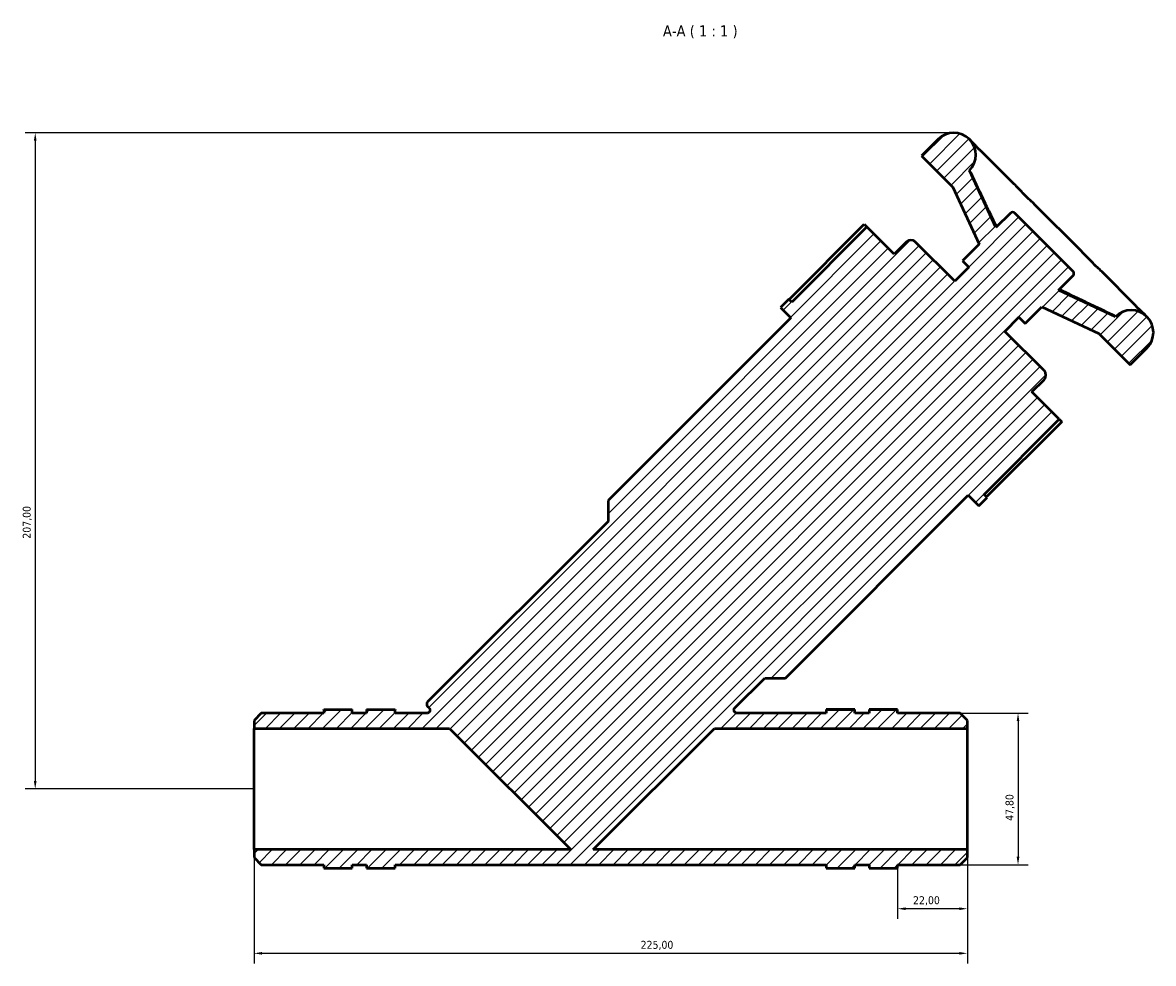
# Model space of a CAD drawing. Header units: millimetres. Extents: x 0 to 1019, y 0 to 1098.
# Tile 7 of 8: x 255 to 612, y 801 to 1098. Entities that reach past the tile are written whole.
import ezdxf

# ---------------------------------------------------------------- set-up
doc = ezdxf.new("R2010")
doc.units = ezdxf.units.MM
for name, color, linetype, lineweight in [('Dimension (ISO)', 7, 'Continuous', 25), ('Hatch (ISO)', 7, 'Continuous', 18), ('Symbol (ISO)', 7, 'Continuous', 25), ('Visible (ISO)', 7, 'Continuous', 50)]:
    doc.layers.add(name, color=color, linetype=linetype, lineweight=lineweight)
doc.styles.add('Label Text (ISO)', font='tahoma.ttf')
doc.styles.add('Note Text (ISO)', font='tahoma.ttf')
doc.dimstyles.new('Default (ISO)', dxfattribs={"dimtxt": 2.5, "dimasz": 2.5, "dimexe": 3.175, "dimexo": 0, "dimgap": 0.762, "dimtad": 1, "dimrnd": 1e-08, "dimzin": 0, "dimtxsty": 'Note Text (ISO)', "dimcen": 0.09, "dimdle": 10, "dimclrd": 256, "dimclre": 256, "dimclrt": 256, "dimazin": 0, "dimtfac": 1.40208, "dimtmove": 0, "dimatfit": 3, "dimfxl": 1, "dimtolj": 1, "dimtzin": 0, "dimlwd": -1, "dimlwe": -1, "dimarcsym": 0})

# ---------------------------------------------------------------- blocks, each defined once
blk = doc.blocks.new('*D7')
at = {"layer": 'Defpoints', "color": 0, "transparency": 16777216}
for p in [(549.12, 1063.19), (259.4, 856.19), (328.41, 856.19)]:
    blk.add_point(p, dxfattribs=at)
at = {"layer": 'Dimension (ISO)', "transparency": 16777216}
for p, q in [((549.12, 1063.19), (256.22, 1063.19)), ((259.4, 1060.69), (259.4, 858.69)), ((328.41, 856.19), (256.22, 856.19))]:
    blk.add_line(p, q, dxfattribs=at)
for points in [[(258.98, 1060.69), (259.82, 1060.69), (259.4, 1063.19)], [(258.98, 858.69), (259.82, 858.69), (259.4, 856.19)]]:
    blk.add_solid(points, dxfattribs=at)
at = {"layer": 'Dimension (ISO)', "color": 232, "true_color": 0xca0064, "transparency": 16777216, "insert": (255.46, 935.14), "char_height": 2.5, "attachment_point": 1, "rotation": 90, "style": 'Note Text (ISO)'}
blk.add_mtext('\\A1;207,00', dxfattribs=at)
blk = doc.blocks.new('*D8')
at = {"layer": 'Defpoints', "color": 0, "transparency": 16777216}
for p in [(328.41, 837.07), (553.41, 837.07), (553.41, 804.35)]:
    blk.add_point(p, dxfattribs=at)
at = {"layer": 'Dimension (ISO)', "transparency": 16777216}
for p, q in [((328.41, 837.07), (328.41, 801.17)), ((553.41, 837.07), (553.41, 801.17)), ((330.91, 804.35), (550.91, 804.35))]:
    blk.add_line(p, q, dxfattribs=at)
for points in [[(330.91, 804.76), (330.91, 803.93), (328.41, 804.35)], [(550.91, 804.76), (550.91, 803.93), (553.41, 804.35)]]:
    blk.add_solid(points, dxfattribs=at)
at = {"layer": 'Dimension (ISO)', "color": 232, "true_color": 0xca0064, "transparency": 16777216, "insert": (450.36, 808.28), "char_height": 2.5, "attachment_point": 1, "style": 'Note Text (ISO)'}
blk.add_mtext('\\A1;225,00', dxfattribs=at)
blk = doc.blocks.new('*D9')
at = {"layer": 'Defpoints', "color": 0, "transparency": 16777216}
for p in [(553.41, 837.07), (531.41, 831.19), (531.41, 818.42)]:
    blk.add_point(p, dxfattribs=at)
at = {"layer": 'Dimension (ISO)', "transparency": 16777216}
for p, q in [((553.41, 837.07), (553.41, 815.24)), ((531.41, 831.19), (531.41, 815.24)), ((550.91, 818.42), (533.91, 818.42))]:
    blk.add_line(p, q, dxfattribs=at)
for points in [[(533.91, 818.83), (533.91, 818), (531.41, 818.42)], [(550.91, 818.83), (550.91, 818), (553.41, 818.42)]]:
    blk.add_solid(points, dxfattribs=at)
at = {"layer": 'Dimension (ISO)', "color": 232, "true_color": 0xca0064, "transparency": 16777216, "insert": (536.3, 822.35), "char_height": 2.5, "attachment_point": 1, "style": 'Note Text (ISO)'}
blk.add_mtext('\\A1;22,00', dxfattribs=at)
blk = doc.blocks.new('*D10')
at = {"layer": 'Defpoints', "color": 0, "transparency": 16777216}
for p in [(551.16, 880.1), (551.16, 832.29), (569.4, 832.29)]:
    blk.add_point(p, dxfattribs=at)
at = {"layer": 'Dimension (ISO)', "transparency": 16777216}
for p, q in [((551.16, 880.1), (572.57, 880.1)), ((569.4, 877.6), (569.4, 834.79)), ((551.16, 832.29), (572.57, 832.29))]:
    blk.add_line(p, q, dxfattribs=at)
for points in [[(568.98, 877.6), (569.82, 877.6), (569.4, 880.1)], [(568.98, 834.79), (569.82, 834.79), (569.4, 832.29)]]:
    blk.add_solid(points, dxfattribs=at)
at = {"layer": 'Dimension (ISO)', "color": 232, "true_color": 0xca0064, "transparency": 16777216, "insert": (565.46, 846.12), "char_height": 2.5, "attachment_point": 1, "rotation": 90, "style": 'Note Text (ISO)'}
blk.add_mtext('\\A1;47,80', dxfattribs=at)

msp = doc.modelspace()

# ---------------------------------------------------------------- hatches: boundary and pattern name
at = {"layer": 'Hatch (ISO)'}
h = msp.add_hatch(dxfattribs=at)
h.set_pattern_fill('ANSI31', color=256, scale=25.4, style=0)
h.set_pattern_definition([(45, (0, 0), (-2.245064, 2.245064), [])])
edge = h.paths.add_edge_path()
edge.add_line((330.661, 880.095), (328.411, 877.845))
edge.add_line((328.411, 877.845), (328.411, 875.315))
edge.add_line((328.411, 875.315), (390.11, 875.315))
edge.add_line((390.11, 875.315), (428.352, 837.073))
edge.add_line((428.352, 837.073), (328.411, 837.073))
edge.add_line((328.411, 837.073), (328.411, 834.542))
edge.add_line((328.411, 834.542), (330.661, 832.292))
edge.add_line((330.661, 832.292), (350.411, 832.292))
edge.add_line((350.411, 832.292), (350.411, 831.194))
edge.add_line((350.411, 831.194), (359.411, 831.194))
edge.add_line((359.411, 831.194), (359.411, 832.292))
edge.add_line((359.411, 832.292), (363.911, 832.292))
edge.add_line((363.911, 832.292), (363.911, 831.194))
edge.add_line((363.911, 831.194), (372.911, 831.194))
edge.add_line((372.911, 831.194), (372.911, 832.292))
edge.add_line((372.911, 832.292), (508.911, 832.292))
edge.add_line((508.911, 832.292), (508.911, 831.194))
edge.add_line((508.911, 831.194), (517.911, 831.194))
edge.add_line((517.911, 831.194), (517.911, 832.292))
edge.add_line((517.911, 832.292), (522.411, 832.292))
edge.add_line((522.411, 832.292), (522.411, 831.194))
edge.add_line((522.411, 831.194), (531.411, 831.194))
edge.add_line((531.411, 831.194), (531.411, 832.292))
edge.add_line((531.411, 832.292), (551.161, 832.292))
edge.add_line((551.161, 832.292), (553.411, 834.542))
edge.add_line((553.411, 834.542), (553.411, 837.073))
edge.add_line((553.411, 837.073), (435.37, 837.073))
edge.add_line((435.37, 837.073), (473.613, 875.315))
edge.add_line((473.613, 875.315), (553.411, 875.315))
edge.add_line((553.411, 875.315), (553.411, 877.845))
edge.add_line((553.411, 877.845), (551.161, 880.095))
edge.add_line((551.161, 880.095), (531.411, 880.095))
edge.add_line((531.411, 880.095), (531.411, 881.194))
edge.add_line((531.411, 881.194), (522.411, 881.194))
edge.add_line((522.411, 881.194), (522.411, 880.095))
edge.add_line((522.411, 880.095), (517.911, 880.095))
edge.add_line((517.911, 880.095), (517.911, 881.194))
edge.add_line((517.911, 881.194), (508.911, 881.194))
edge.add_line((508.911, 881.194), (508.911, 880.095))
edge.add_line((508.911, 880.095), (480.807, 880.095))
edge.add_spline(control_points=[(480.807, 880.095), (480.739, 880.095), (480.671, 880.102), (480.537, 880.13), (480.472, 880.151), (480.29, 880.23), (480.182, 880.304), (480, 880.491), (479.928, 880.601), (479.831, 880.842), (479.806, 880.972), (479.808, 881.232), (479.834, 881.361), (479.935, 881.601), (480.008, 881.71), (480.1, 881.802)], knot_values=[-0.2362681, -0.2362681, -0.2362681, -0.2362681, -0.2157952, -0.2157952, -0.1953222, -0.1953222, -0.1562578, -0.1562578, -0.1171933, -0.1171933, -0.0781289, -0.0781289, -0.0390644, -0.0390644, 0, 0, 0, 0], degree=3, periodic=0)
edge.add_line((480.1, 881.802), (489.495, 891.197))
edge.add_line((489.495, 891.197), (496.082, 891.197))
edge.add_line((496.082, 891.197), (553.715, 948.831))
edge.add_line((553.715, 948.831), (557.009, 945.537))
edge.add_line((557.009, 945.537), (559.643, 948.172))
edge.add_line((559.643, 948.172), (558.705, 949.111))
edge.add_line((558.705, 949.111), (582.417, 972.823))
edge.add_line((582.417, 972.823), (573.805, 981.435))
edge.add_line((573.805, 981.435), (577.61, 985.241))
edge.add_ellipse((576.147, 986.704), major_axis=(1.464, -1.464), ratio=1, start_angle=0, end_angle=90)
edge.add_line((577.61, 988.168), (565.242, 1000.536))
edge.add_line((565.242, 1000.536), (569.682, 1004.976))
edge.add_line((569.682, 1004.976), (571.658, 1003))
edge.add_line((571.658, 1003), (576.927, 1008.27))
edge.add_line((576.927, 1008.27), (594.896, 999.891))
edge.add_line((594.896, 999.891), (604.776, 990.011))
edge.add_line((604.776, 990.011), (610.045, 995.28))
edge.add_ellipse((605.105, 1000.221), major_axis=(4.94, -4.94), ratio=1, start_angle=0, end_angle=180)
edge.add_line((600.165, 1005.161), (582.197, 1013.539))
edge.add_line((582.197, 1013.539), (586.734, 1018.077))
edge.add_ellipse((586.002, 1018.809), major_axis=(0.732, -0.732), ratio=1, start_angle=0, end_angle=90)
edge.add_line((586.734, 1019.54), (568.438, 1037.837))
edge.add_ellipse((567.706, 1037.105), major_axis=(0.732, 0.732), ratio=1, start_angle=0, end_angle=90)
edge.add_line((566.974, 1037.837), (562.437, 1033.299))
edge.add_line((562.437, 1033.299), (554.058, 1051.267))
edge.add_ellipse((549.118, 1056.207), major_axis=(4.94, -4.94), ratio=1, start_angle=0, end_angle=180)
edge.add_line((544.178, 1061.147), (538.909, 1055.878))
edge.add_line((538.909, 1055.878), (548.789, 1045.998))
edge.add_line((548.789, 1045.998), (557.167, 1028.03))
edge.add_line((557.167, 1028.03), (551.898, 1022.761))
edge.add_line((551.898, 1022.761), (553.874, 1020.785))
edge.add_line((553.874, 1020.785), (549.434, 1016.344))
edge.add_line((549.434, 1016.344), (537.066, 1028.713))
edge.add_ellipse((535.602, 1027.249), major_axis=(1.464, 1.464), ratio=1, start_angle=0, end_angle=90)
edge.add_line((534.138, 1028.713), (530.333, 1024.907))
edge.add_line((530.333, 1024.907), (521.72, 1033.519))
edge.add_line((521.72, 1033.519), (498.008, 1009.807))
edge.add_line((498.008, 1009.807), (497.07, 1010.746))
edge.add_line((497.07, 1010.746), (494.435, 1008.111))
edge.add_line((494.435, 1008.111), (497.728, 1004.818))
edge.add_line((497.728, 1004.818), (440.095, 947.184))
edge.add_line((440.095, 947.184), (440.095, 940.597))
edge.add_line((440.095, 940.597), (383.168, 883.671))
edge.add_ellipse((383.875, 882.964), major_axis=(-0.707, 0.707), ratio=1, start_angle=0, end_angle=90)
edge.add_line((383.168, 882.257), (383.623, 881.802))
edge.add_spline(control_points=[(383.623, 881.802), (383.671, 881.754), (383.714, 881.701), (383.789, 881.587), (383.82, 881.526), (383.893, 881.342), (383.917, 881.212), (383.914, 880.952), (383.887, 880.823), (383.785, 880.584), (383.711, 880.475), (383.525, 880.292), (383.416, 880.22), (383.175, 880.121), (383.046, 880.095), (382.916, 880.095)], knot_values=[-0.2362681, -0.2362681, -0.2362681, -0.2362681, -0.2157952, -0.2157952, -0.1953222, -0.1953222, -0.1562578, -0.1562578, -0.1171933, -0.1171933, -0.0781289, -0.0781289, -0.0390644, -0.0390644, 0, 0, 0, 0], degree=3, periodic=0)
edge.add_line((382.916, 880.095), (372.911, 880.095))
edge.add_line((372.911, 880.095), (372.911, 881.194))
edge.add_line((372.911, 881.194), (363.911, 881.194))
edge.add_line((363.911, 881.194), (363.911, 880.095))
edge.add_line((363.911, 880.095), (359.411, 880.095))
edge.add_line((359.411, 880.095), (359.411, 881.194))
edge.add_line((359.411, 881.194), (350.411, 881.194))
edge.add_line((350.411, 881.194), (350.411, 880.095))
edge.add_line((350.411, 880.095), (330.661, 880.095))

# ---------------------------------------------------------------- linework, layer by layer
at = {"layer": 'Visible (ISO)'}
for p, q in [((544.178, 1061.147), (538.909, 1055.878)), ((555.061, 1060.145), (554.058, 1061.147)), ((538.909, 1055.878), (548.789, 1045.998)), ((568.217, 1046.988), (557.715, 1057.49)), ((562.437, 1033.299), (554.058, 1051.267)), ((554.344, 1050.981), (554.058, 1051.267)), ((548.789, 1045.998), (557.167, 1028.03)), ((589.477, 1025.728), (574.626, 1040.58)), ((566.974, 1037.837), (562.437, 1033.299)), ((586.734, 1019.54), (568.438, 1037.837)), ((497.207, 1010.609), (520.919, 1034.321)), ((521.72, 1033.519), (498.008, 1009.807)), ((520.919, 1034.321), (521.72, 1033.519)), ((530.333, 1024.907), (521.72, 1033.519)), ((534.138, 1028.713), (530.333, 1024.907)), ((549.434, 1016.344), (537.066, 1028.713)), ((557.167, 1028.03), (551.898, 1022.761)), ((553.874, 1020.785), (549.434, 1016.344)), ((551.898, 1022.761), (553.874, 1020.785)), ((582.197, 1013.539), (586.734, 1018.077)), ((606.388, 1008.818), (595.886, 1019.32)), ((600.165, 1005.161), (582.197, 1013.539)), ((497.07, 1010.746), (494.435, 1008.111)), ((498.008, 1009.807), (497.07, 1010.746)), ((494.435, 1008.111), (497.728, 1004.818)), ((571.658, 1003), (576.927, 1008.27)), ((576.927, 1008.27), (594.896, 999.891)), ((610.045, 1005.161), (609.042, 1006.163)), ((497.728, 1004.818), (440.095, 947.184)), ((565.242, 1000.536), (569.682, 1004.976)), ((569.682, 1004.976), (571.658, 1003)), ((600.165, 1005.161), (599.879, 1005.447)), ((577.61, 988.168), (565.242, 1000.536)), ((594.896, 999.891), (604.776, 990.011)), ((604.776, 990.011), (610.045, 995.28)), ((573.805, 981.435), (577.61, 985.241)), ((582.417, 972.823), (573.805, 981.435)), ((558.705, 949.111), (582.417, 972.823)), ((583.218, 972.022), (559.506, 948.309)), ((582.417, 972.823), (583.218, 972.022)), ((496.082, 891.197), (553.715, 948.831)), ((553.715, 948.831), (557.009, 945.537)), ((559.643, 948.172), (558.705, 949.111)), ((440.095, 947.184), (440.095, 940.597)), ((557.009, 945.537), (559.643, 948.172)), ((440.095, 940.597), (383.168, 883.671)), ((480.1, 881.802), (489.495, 891.197)), ((489.495, 891.197), (496.082, 891.197)), ((350.411, 881.194), (350.411, 881.247)), ((350.411, 881.247), (359.411, 881.247)), ((359.411, 881.194), (350.411, 881.194)), ((350.411, 881.194), (350.411, 880.095)), ((359.411, 881.194), (359.411, 881.247)), ((359.411, 880.095), (359.411, 881.194)), ((363.911, 881.247), (372.911, 881.247)), ((363.911, 881.247), (363.911, 881.194)), ((372.911, 881.194), (363.911, 881.194)), ((363.911, 881.194), (363.911, 880.095)), ((372.911, 881.247), (372.911, 881.194)), ((372.911, 880.095), (372.911, 881.194)), ((383.168, 882.257), (383.623, 881.802)), ((517.911, 881.247), (508.911, 881.247)), ((508.911, 881.247), (508.911, 881.194)), ((517.911, 881.194), (508.911, 881.194)), ((508.911, 881.194), (508.911, 880.095)), ((517.911, 881.194), (517.911, 881.247)), ((517.911, 880.095), (517.911, 881.194)), ((522.411, 881.247), (522.411, 881.194)), ((531.411, 881.247), (522.411, 881.247)), ((531.411, 881.194), (522.411, 881.194)), ((522.411, 881.194), (522.411, 880.095)), ((531.411, 881.194), (531.411, 881.247)), ((531.411, 880.095), (531.411, 881.194)), ((330.661, 880.095), (328.411, 877.845)), ((328.411, 877.845), (328.411, 875.315)), ((350.411, 880.095), (330.661, 880.095)), ((363.911, 880.095), (359.411, 880.095)), ((382.916, 880.095), (372.911, 880.095)), ((508.911, 880.095), (480.807, 880.095)), ((522.411, 880.095), (517.911, 880.095)), ((551.161, 880.095), (531.411, 880.095)), ((553.411, 877.845), (551.161, 880.095)), ((553.411, 875.315), (553.411, 877.845)), ((328.411, 875.315), (390.11, 875.315)), ((328.411, 837.073), (328.411, 875.315)), ((390.11, 875.315), (428.352, 837.073)), ((435.37, 837.073), (473.613, 875.315)), ((473.613, 875.315), (553.411, 875.315)), ((553.411, 837.073), (553.411, 875.315)), ((428.352, 837.073), (328.411, 837.073)), ((328.411, 837.073), (328.411, 834.542)), ((553.411, 837.073), (435.37, 837.073)), ((553.411, 834.542), (553.411, 837.073)), ((328.411, 834.542), (330.661, 832.292)), ((330.661, 832.292), (350.411, 832.292)), ((350.411, 832.292), (350.411, 831.194)), ((350.411, 831.194), (359.411, 831.194)), ((359.411, 831.194), (359.411, 832.292)), ((359.411, 832.292), (363.911, 832.292)), ((363.911, 832.292), (363.911, 831.194)), ((363.911, 831.194), (372.911, 831.194)), ((372.911, 831.194), (372.911, 832.292)), ((372.911, 832.292), (508.911, 832.292)), ((508.911, 832.292), (508.911, 831.194)), ((508.911, 831.194), (517.911, 831.194)), ((517.911, 831.194), (517.911, 832.292)), ((517.911, 832.292), (522.411, 832.292)), ((522.411, 832.292), (522.411, 831.194)), ((522.411, 831.194), (531.411, 831.194)), ((531.411, 831.194), (531.411, 832.292)), ((531.411, 832.292), (551.161, 832.292)), ((551.161, 832.292), (553.411, 834.542))]:
    msp.add_line(p, q, dxfattribs=at)
for centre, radius, start, end in [((549.118, 1056.207), 6.986, 315, 135), ((567.706, 1037.105), 1.035, 45, 135), ((535.602, 1027.249), 2.07, 45, 135), ((586.002, 1018.809), 1.035, 315, 45), ((605.105, 1000.221), 6.986, 315, 135), ((576.147, 986.704), 2.07, 315, 45), ((383.875, 882.964), 1, 135, 225)]:
    msp.add_arc(centre, radius, start, end, dxfattribs=at)
for points, knots in [([(557.715, 1057.49), (557.644, 1057.562), (557.596, 1057.598), (557.442, 1057.719), (557.36, 1057.777), (557.139, 1057.957), (557.01, 1058.071), (556.7, 1058.375), (556.521, 1058.565), (556.107, 1059.02), (555.873, 1059.286), (555.437, 1059.759), (555.257, 1059.948), (555.061, 1060.145)], [1.19188983, 1.19188983, 1.19188983, 1.19188983, 1.26878628, 1.26878628, 1.46790958, 1.46790958, 1.66703288, 1.66703288, 1.86615617, 1.86615617, 2.06527947, 2.06527947, 2.18750632, 2.18750632, 2.18750632, 2.18750632]), ([(562.67, 1033.533), (562.227, 1034.436), (561.787, 1035.342), (560.759, 1037.471), (560.171, 1038.696), (559, 1041.147), (558.416, 1042.374), (557.251, 1044.829), (556.67, 1046.058), (555.508, 1048.515), (554.929, 1049.744), (554.349, 1050.974)], [0.7328254, 0.7328254, 0.7328254, 0.7328254, 1.0354295, 1.0354295, 1.4432934, 1.4432934, 1.8511572, 1.8511572, 2.259021, 2.259021, 2.6668849, 2.6668849, 2.6668849, 2.6668849]), ([(574.626, 1040.58), (574.246, 1040.96), (573.846, 1041.333), (573.029, 1042.098), (572.612, 1042.489), (571.769, 1043.305), (571.343, 1043.731), (570.483, 1044.618), (570.048, 1045.079), (569.156, 1046.024), (568.698, 1046.508), (568.217, 1046.988)], [1.19188126, 1.19188126, 1.19188126, 1.19188126, 1.39100107, 1.39100107, 1.59012088, 1.59012088, 1.78924068, 1.78924068, 1.98836049, 1.98836049, 2.18748029, 2.18748029, 2.18748029, 2.18748029]), ([(595.886, 1019.32), (595.405, 1019.8), (594.922, 1020.258), (593.977, 1021.15), (593.515, 1021.585), (592.628, 1022.446), (592.203, 1022.871), (591.386, 1023.714), (590.995, 1024.132), (590.231, 1024.949), (589.857, 1025.348), (589.477, 1025.728)], [1.19188126, 1.19188126, 1.19188126, 1.19188126, 1.39100106, 1.39100106, 1.59012087, 1.59012087, 1.78924068, 1.78924068, 1.98836048, 1.98836048, 2.18748029, 2.18748029, 2.18748029, 2.18748029]), ([(599.872, 1005.452), (598.642, 1006.031), (597.413, 1006.611), (594.955, 1007.772), (593.727, 1008.354), (591.272, 1009.519), (590.045, 1010.103), (587.593, 1011.274), (586.369, 1011.861), (584.239, 1012.89), (583.334, 1013.33), (582.43, 1013.772)], [0.5265837, 0.5265837, 0.5265837, 0.5265837, 0.9344476, 0.9344476, 1.3423115, 1.3423115, 1.7501753, 1.7501753, 2.1580392, 2.1580392, 2.4606433, 2.4606433, 2.4606433, 2.4606433]), ([(609.042, 1006.163), (608.723, 1006.483), (608.42, 1006.759), (607.879, 1007.246), (607.642, 1007.458), (607.244, 1007.83), (607.085, 1007.99), (606.835, 1008.262), (606.745, 1008.374), (606.594, 1008.571), (606.573, 1008.633), (606.388, 1008.818)], [1.19188989, 1.19188989, 1.19188989, 1.19188989, 1.39101322, 1.39101322, 1.59013655, 1.59013655, 1.78925988, 1.78925988, 1.9883832, 1.9883832, 2.18750653, 2.18750653, 2.18750653, 2.18750653]), ([(383.623, 881.802), (383.671, 881.754), (383.714, 881.701), (383.789, 881.587), (383.82, 881.526), (383.893, 881.342), (383.917, 881.212), (383.914, 880.952), (383.887, 880.823), (383.785, 880.584), (383.711, 880.475), (383.525, 880.292), (383.416, 880.22), (383.175, 880.121), (383.046, 880.095), (382.916, 880.095)], [-0.23626814, -0.23626814, -0.23626814, -0.23626814, -0.21579519, -0.21579519, -0.19532224, -0.19532224, -0.15625779, -0.15625779, -0.11719334, -0.11719334, -0.07812889, -0.07812889, -0.03906445, -0.03906445, 0, 0, 0, 0]), ([(480.807, 880.095), (480.739, 880.095), (480.671, 880.102), (480.537, 880.13), (480.472, 880.151), (480.29, 880.23), (480.182, 880.304), (480, 880.491), (479.928, 880.601), (479.831, 880.842), (479.806, 880.972), (479.808, 881.232), (479.834, 881.361), (479.935, 881.601), (480.008, 881.71), (480.1, 881.802)], [-0.23626814, -0.23626814, -0.23626814, -0.23626814, -0.21579519, -0.21579519, -0.19532224, -0.19532224, -0.15625779, -0.15625779, -0.11719334, -0.11719334, -0.07812889, -0.07812889, -0.03906445, -0.03906445, 0, 0, 0, 0])]:
    msp.add_open_spline(points, degree=3, knots=knots, dxfattribs=at)
for points in [[(554.344, 1050.981), (554.346, 1050.979), (554.348, 1050.977), (554.349, 1050.974)], [(599.872, 1005.452), (599.874, 1005.45), (599.877, 1005.449), (599.879, 1005.447)]]:
    msp.add_open_spline(points, degree=3, dxfattribs=at)

# ---------------------------------------------------------------- texts
at = {"layer": 'Symbol (ISO)', "insert": (457.389, 1092.944), "char_height": 3.5, "attachment_point": 7, "style": 'Label Text (ISO)'}
msp.add_mtext('A-A ( 1 : 1 )', dxfattribs=at)

# ---------------------------------------------------------------- dimensions: what is measured, and where the dimension line sits
at = {"layer": 'Dimension (ISO)'}
for base, p1, p2, angle, picture, middle in [((259.399, 856.194), (549.118, 1063.194), (328.411, 856.194), 90, '*D7', (259.399, 940.194)), ((569.4, 832.292), (551.161, 880.095), (551.161, 832.292), 90, '*D10', (569.4, 850.288)), ((553.411, 804.348), (328.411, 837.073), (553.411, 837.073), 180, '*D8', (455.411, 804.348)), ((531.411, 818.418), (553.411, 837.073), (531.411, 831.194), 180, '*D9', (540.411, 818.418))]:
    dim = msp.add_linear_dim(base=base, p1=p1, p2=p2, angle=angle, dimstyle='Default (ISO)', override={"dimdec": 2, "dimtp": 0, "dimtm": 0, "dimtdec": 2, "dimtofl": 0, "dimatfit": 1}, dxfattribs=at)
    dim.commit()
    dim.dimension.update_dxf_attribs({"geometry": picture, "text_midpoint": middle, "dimtype": 160})

doc.saveas('drawing.dxf')
